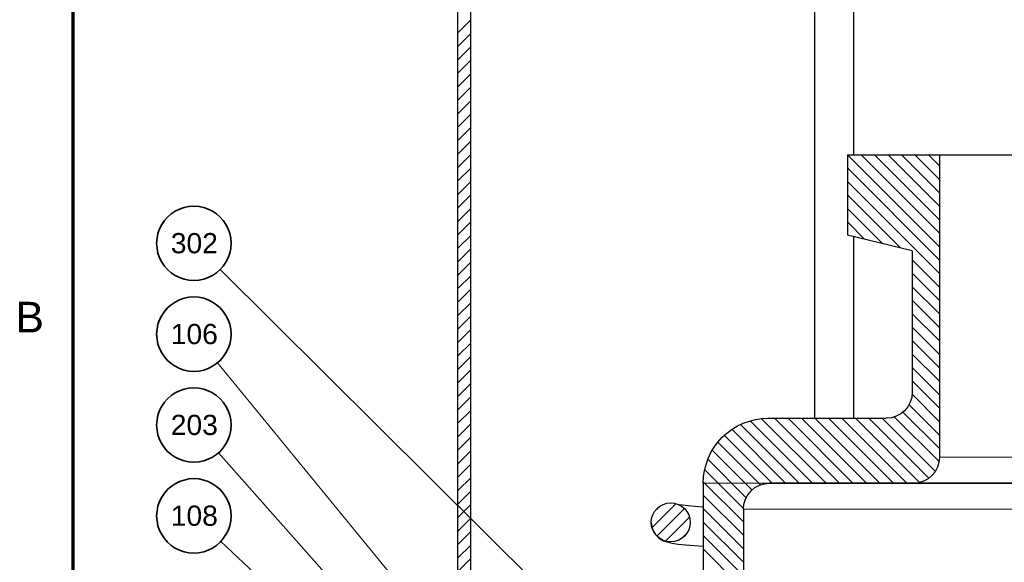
# Model space of a CAD drawing. Header units: millimetres. Extents: x 2 to 418, y 2 to 295.
# Tile 5 of 10: x 4 to 118, y 86 to 148. Entities that reach past the tile are written whole.
import ezdxf

# ---------------------------------------------------------------- set-up
doc = ezdxf.new("R2010")
doc.units = ezdxf.units.MM
for name, color, linetype in [('DUENN', 7, 'Continuous'), ('KONTUR', 7, 'Continuous'), ('LINIEN', 7, 'Continuous'), ('TEXT', 7, 'Continuous')]:
    doc.layers.add(name, color=color, linetype=linetype)
doc.styles.add('RFN', font='arial.ttf')

msp = doc.modelspace()

# ---------------------------------------------------------------- linework, layer by layer
at = {"layer": 'DUENN', "lineweight": 20}
for p, q in [((54.54, 146.82), (55.96, 148.24)), ((54.54, 145.27), (55.96, 146.69)), ((54.54, 143.71), (55.96, 145.13)), ((54.54, 142.16), (55.96, 143.58)), ((54.54, 140.6), (55.96, 142.02)), ((54.54, 139.04), (55.96, 140.46)), ((54.54, 137.49), (55.96, 138.91)), ((54.54, 135.93), (55.96, 137.35)), ((54.54, 134.38), (55.96, 135.8)), ((54.54, 132.82), (55.96, 134.24)), ((54.54, 131.27), (55.96, 132.69)), ((110.11, 122.12), (99.57, 132.66)), ((110.11, 123.68), (101.13, 132.66)), ((110.11, 125.23), (102.68, 132.66)), ((110.11, 126.79), (104.24, 132.66)), ((110.11, 128.35), (105.8, 132.66)), ((110.11, 129.9), (107.35, 132.66)), ((110.11, 131.46), (108.91, 132.66)), ((54.54, 129.71), (55.96, 131.13)), ((110.11, 120.57), (99.54, 131.14)), ((54.54, 128.16), (55.96, 129.58)), ((110.11, 119.01), (99.54, 129.58)), ((54.54, 126.6), (55.96, 128.02)), ((105.59, 121.98), (99.54, 128.03)), ((54.54, 125.04), (55.96, 126.46)), ((103.54, 122.47), (99.54, 126.47)), ((54.54, 123.49), (55.96, 124.91)), ((101.49, 122.96), (99.54, 124.92)), ((54.54, 121.93), (55.96, 123.35)), ((54.54, 120.38), (55.96, 121.8)), ((54.54, 118.82), (55.96, 120.24)), ((110.11, 117.46), (107.04, 120.53)), ((27.05, 119.44), (79.1, 67.73)), ((54.54, 117.27), (55.96, 118.69)), ((110.11, 115.9), (107.04, 118.97)), ((110.11, 114.35), (107.04, 117.42)), ((54.54, 115.71), (55.96, 117.13)), ((54.54, 114.15), (55.96, 115.57)), ((110.11, 112.79), (107.04, 115.86)), ((54.54, 112.6), (55.96, 114.02)), ((110.11, 111.23), (107.04, 114.3)), ((110.11, 109.68), (107.04, 112.75)), ((54.54, 111.04), (55.96, 112.46)), ((54.54, 109.49), (55.96, 110.91)), ((110.11, 108.12), (107.04, 111.19)), ((54.54, 107.93), (55.96, 109.35)), ((110.11, 106.57), (107.04, 109.64)), ((26.73, 108.65), (73.78, 51.32)), ((110.11, 105.01), (107.04, 108.08)), ((54.54, 106.38), (55.96, 107.8)), ((54.54, 104.82), (55.96, 106.24)), ((110.11, 103.46), (107.04, 106.53)), ((54.54, 103.27), (55.96, 104.68)), ((110.11, 101.9), (107.02, 105)), ((110.11, 100.34), (106.66, 103.8)), ((54.54, 101.71), (55.96, 103.13)), ((110.11, 98.79), (105.96, 102.94)), ((54.54, 100.15), (55.96, 101.57)), ((93.89, 94.79), (87.18, 101.49)), ((95.44, 94.79), (88.31, 101.92)), ((97, 94.79), (89.61, 102.17)), ((98.55, 94.79), (91.13, 102.21)), ((100.11, 94.79), (92.69, 102.21)), ((101.66, 94.79), (94.24, 102.21)), ((103.22, 94.79), (95.8, 102.21)), ((104.78, 94.79), (97.36, 102.21)), ((106.33, 94.79), (98.91, 102.21)), ((107.81, 94.87), (100.47, 102.21)), ((108.88, 95.36), (102.02, 102.21)), ((109.64, 96.15), (103.58, 102.21)), ((110.06, 97.28), (104.96, 102.38)), ((90.77, 94.79), (85.32, 100.25)), ((92.33, 94.79), (86.18, 100.94)), ((54.54, 98.6), (55.96, 100.02)), ((89.42, 94.59), (84.56, 99.45)), ((26.85, 98.25), (69.65, 49.95)), ((54.54, 97.04), (55.96, 98.46)), ((88.46, 93.99), (83.93, 98.53)), ((54.54, 95.49), (55.96, 96.91)), ((87.79, 93.1), (83.41, 97.48)), ((87.47, 91.87), (83.05, 96.29)), ((54.54, 93.93), (55.96, 95.35)), ((87.46, 90.33), (82.9, 94.89)), ((54.54, 92.38), (55.96, 93.8)), ((87.46, 88.77), (82.89, 93.34)), ((54.54, 90.82), (55.96, 92.24)), ((76.97, 89.66), (79.67, 92.35)), ((77.47, 91.71), (77.62, 91.85)), ((77.54, 88.66), (80.66, 91.79)), ((87.46, 87.22), (82.89, 91.79)), ((54.54, 89.26), (55.96, 90.68)), ((78.53, 88.1), (81.23, 90.79)), ((87.46, 85.66), (82.89, 90.23)), ((54.54, 87.71), (55.96, 89.13)), ((80.58, 88.6), (80.73, 88.74)), ((27.13, 88.02), (69.99, 47.58)), ((87.46, 84.1), (82.89, 88.67)), ((54.54, 86.15), (55.96, 87.57)), ((87.46, 82.55), (82.89, 87.12)), ((54.54, 84.6), (55.96, 86.02))]:
    msp.add_line(p, q, dxfattribs=at)
for points in [[(110.15, 97.75), (110.45, 97.75), (111.32, 97.75), (112.74, 97.75), (114.61, 97.75), (116.86, 97.75), (119.36, 97.75), (122, 97.75), (124.64, 97.75), (127.14, 97.75), (129.39, 97.75), (131.26, 97.75), (132.68, 97.75), (133.55, 97.75), (133.85, 97.75)], [(82.85, 94.75), (83.83, 94.75), (86.73, 94.75), (91.39, 94.75), (97.59, 94.75), (105.01, 94.75), (113.29, 94.75), (122, 94.75), (130.71, 94.75), (138.99, 94.75), (146.41, 94.75), (152.61, 94.75), (157.27, 94.75), (160.17, 94.75), (161.15, 94.75)], [(87.5, 91.75), (88.37, 91.75), (90.92, 91.75), (95.03, 91.75), (100.49, 91.75), (107.03, 91.75), (114.32, 91.75), (122, 91.75), (129.68, 91.75), (136.97, 91.75), (143.51, 91.75), (148.97, 91.75), (153.08, 91.75), (155.64, 91.75), (156.5, 91.75)]]:
    msp.add_lwpolyline(points, dxfattribs=at)
at = {"layer": 'KONTUR', "lineweight": 70}
msp.add_line((10, 287), (10, 10), dxfattribs=at)
at = {"layer": 'LINIEN', "lineweight": 30}
for p, q in [((54.5, 37), (54.5, 170.95)), ((56, 37), (56, 170.95)), ((95.75, 102.25), (95.75, 163.23)), ((100.25, 132.7), (100.25, 163.23)), ((99.5, 132.7), (110.15, 132.7)), ((99.5, 132.7), (99.5, 123.4)), ((110.15, 132.7), (110.15, 97.75)), ((107, 121.6), (99.5, 123.4)), ((100.25, 102.25), (100.25, 123.22)), ((107, 121.6), (107, 105.25)), ((90.35, 102.25), (104, 102.25)), ((82.85, 94.75), (82.85, 47.8)), ((90.5, 94.75), (107.15, 94.75)), ((87.5, 91.75), (87.5, 33.25)), ((81.35, 90.23), (81.35, 90.22)), ((81.35, 90.22), (81.35, 90.23))]:
    msp.add_line(p, q, dxfattribs=at)
for points in [[(110.15, 132.7), (110.45, 132.7), (111.32, 132.7), (112.74, 132.7), (114.61, 132.7), (116.86, 132.7), (119.36, 132.7), (122, 132.7), (124.64, 132.7), (127.14, 132.7), (129.39, 132.7), (131.26, 132.7), (132.68, 132.7), (133.55, 132.7), (133.85, 132.7)], [(107, 105.25), (106.94, 104.66), (106.77, 104.1), (106.49, 103.58), (106.12, 103.13), (105.67, 102.76), (105.15, 102.48), (104.59, 102.31), (104, 102.25)], [(82.85, 94.75), (82.89, 95.49), (82.99, 96.21), (83.17, 96.93), (83.42, 97.62), (83.74, 98.29), (84.12, 98.92), (84.55, 99.51), (85.05, 100.06), (85.59, 100.55), (86.19, 100.99), (86.82, 101.37), (87.48, 101.68), (88.18, 101.93), (88.89, 102.11), (89.62, 102.21), (90.35, 102.25)], [(110.15, 97.75), (110.09, 97.16), (109.92, 96.6), (109.64, 96.08), (109.27, 95.63), (108.82, 95.26), (108.3, 94.98), (107.74, 94.81), (107.15, 94.75)], [(87.5, 91.75), (87.56, 92.34), (87.73, 92.9), (88.01, 93.42), (88.38, 93.87), (88.83, 94.24), (89.35, 94.52), (89.91, 94.69), (90.5, 94.75)], [(153.5, 94.75), (152.71, 94.75), (150.38, 94.75), (146.63, 94.75), (141.64, 94.75), (135.67, 94.75), (129.01, 94.75), (122, 94.75), (114.99, 94.75), (108.33, 94.75), (102.36, 94.75), (97.37, 94.75), (93.62, 94.75), (91.29, 94.75), (90.5, 94.75)], [(107.15, 94.75), (107.52, 94.75), (108.62, 94.75), (110.39, 94.75), (112.74, 94.75), (115.56, 94.75), (118.7, 94.75), (122, 94.75), (125.3, 94.75), (128.44, 94.75), (131.26, 94.75), (133.61, 94.75), (135.38, 94.75), (136.48, 94.75), (136.85, 94.75)], [(76.85, 90.23), (76.89, 90.66), (77.02, 91.09), (77.23, 91.48), (77.51, 91.82), (77.85, 92.1), (78.24, 92.3), (78.66, 92.43), (79.1, 92.48), (79.54, 92.43), (79.96, 92.3), (80.35, 92.1), (80.69, 91.82), (80.97, 91.47), (81.18, 91.08), (81.31, 90.66), (81.35, 90.23)], [(82.85, 91.98), (82.74, 91.99), (81.11, 92.12), (80.11, 92.24)], [(81.35, 90.22), (81.31, 89.79), (81.18, 89.37), (80.97, 88.98), (80.69, 88.63), (80.35, 88.35), (79.96, 88.15), (79.54, 88.02), (79.1, 87.97), (78.66, 88.02), (78.24, 88.15), (77.85, 88.35), (77.51, 88.63), (77.23, 88.97), (77.02, 89.36), (76.89, 89.79), (76.85, 90.23)], [(76.85, 90.23), (76.91, 89.71), (77.08, 89.23), (77.33, 88.82), (77.63, 88.5), (77.96, 88.26), (78.23, 88.11), (78.64, 87.96), (79.27, 87.81), (79.96, 87.72), (80.79, 87.63), (82.85, 87.47)]]:
    msp.add_lwpolyline(points, dxfattribs=at)
at = {"layer": 'LINIEN', "lineweight": 35}
for points in [[(28.3, 122.47), (28.26, 123.05), (28.15, 123.61), (27.96, 124.14), (27.71, 124.64), (27.4, 125.1), (27.04, 125.51), (26.63, 125.87), (26.17, 126.18), (25.67, 126.43), (25.14, 126.62), (24.58, 126.73), (24, 126.77), (23.42, 126.73), (22.86, 126.62), (22.33, 126.43), (21.83, 126.18), (21.37, 125.87), (20.96, 125.51), (20.6, 125.1), (20.29, 124.64), (20.04, 124.14), (19.85, 123.61), (19.74, 123.05), (19.7, 122.47), (19.74, 121.89), (19.85, 121.33), (20.04, 120.8), (20.29, 120.3), (20.6, 119.84), (20.96, 119.43), (21.37, 119.07), (21.83, 118.76), (22.33, 118.51), (22.86, 118.32), (23.42, 118.21), (24, 118.17), (24.58, 118.21), (25.14, 118.32), (25.67, 118.51), (26.17, 118.76), (26.63, 119.07), (27.04, 119.43), (27.4, 119.84), (27.71, 120.3), (27.96, 120.8), (28.15, 121.33), (28.26, 121.89), (28.3, 122.47)], [(28.3, 111.97), (28.26, 112.55), (28.15, 113.11), (27.96, 113.64), (27.71, 114.14), (27.4, 114.6), (27.04, 115.01), (26.63, 115.38), (26.17, 115.68), (25.67, 115.93), (25.14, 116.12), (24.58, 116.23), (24, 116.27), (23.42, 116.23), (22.86, 116.12), (22.33, 115.93), (21.83, 115.68), (21.37, 115.38), (20.96, 115.01), (20.6, 114.6), (20.29, 114.14), (20.04, 113.64), (19.85, 113.11), (19.74, 112.55), (19.7, 111.97), (19.74, 111.39), (19.85, 110.83), (20.04, 110.3), (20.29, 109.8), (20.6, 109.34), (20.96, 108.93), (21.37, 108.57), (21.83, 108.26), (22.33, 108.01), (22.86, 107.82), (23.42, 107.71), (24, 107.67), (24.58, 107.71), (25.14, 107.82), (25.67, 108.01), (26.17, 108.26), (26.63, 108.57), (27.04, 108.93), (27.4, 109.34), (27.71, 109.8), (27.96, 110.3), (28.15, 110.83), (28.26, 111.39), (28.3, 111.97)], [(28.3, 101.47), (28.26, 102.06), (28.15, 102.62), (27.96, 103.15), (27.71, 103.64), (27.4, 104.1), (27.04, 104.51), (26.63, 104.88), (26.17, 105.19), (25.67, 105.44), (25.14, 105.62), (24.58, 105.73), (24, 105.77), (23.42, 105.73), (22.86, 105.62), (22.33, 105.44), (21.83, 105.19), (21.37, 104.88), (20.96, 104.51), (20.6, 104.1), (20.29, 103.64), (20.04, 103.15), (19.85, 102.62), (19.74, 102.06), (19.7, 101.47), (19.74, 100.89), (19.85, 100.33), (20.04, 99.8), (20.29, 99.3), (20.6, 98.85), (20.96, 98.43), (21.37, 98.07), (21.83, 97.76), (22.33, 97.51), (22.86, 97.33), (23.42, 97.21), (24, 97.17), (24.58, 97.21), (25.14, 97.33), (25.67, 97.51), (26.17, 97.76), (26.63, 98.07), (27.04, 98.43), (27.4, 98.85), (27.71, 99.3), (27.96, 99.8), (28.15, 100.33), (28.26, 100.89), (28.3, 101.47)], [(28.3, 90.98), (28.26, 91.56), (28.15, 92.12), (27.96, 92.65), (27.71, 93.15), (27.4, 93.6), (27.04, 94.02), (26.63, 94.38), (26.17, 94.69), (25.67, 94.94), (25.14, 95.12), (24.58, 95.24), (24, 95.28), (23.42, 95.24), (22.86, 95.12), (22.33, 94.94), (21.83, 94.69), (21.37, 94.38), (20.96, 94.02), (20.6, 93.6), (20.29, 93.15), (20.04, 92.65), (19.85, 92.12), (19.74, 91.56), (19.7, 90.98), (19.74, 90.39), (19.85, 89.83), (20.04, 89.3), (20.29, 88.81), (20.6, 88.35), (20.96, 87.94), (21.37, 87.57), (21.83, 87.26), (22.33, 87.01), (22.86, 86.83), (23.42, 86.72), (24, 86.68), (24.58, 86.72), (25.14, 86.83), (25.67, 87.01), (26.17, 87.26), (26.63, 87.57), (27.04, 87.94), (27.4, 88.35), (27.71, 88.81), (27.96, 89.3), (28.15, 89.83), (28.26, 90.39), (28.3, 90.98)]]:
    msp.add_lwpolyline(points, dxfattribs=at)

# ---------------------------------------------------------------- texts
at = {"layer": 'TEXT', "style": 'RFN'}
for s, height, p in [('302', 2.336, (21.33, 121.32)), ('B', 3.53, (3.39, 112.18)), ('106', 2.336, (21.33, 110.82)), ('203', 2.336, (21.33, 100.32)), ('108', 2.336, (21.33, 89.83))]:
    msp.add_text(s, height=height, dxfattribs=at).set_placement(p)

doc.saveas('drawing.dxf')
